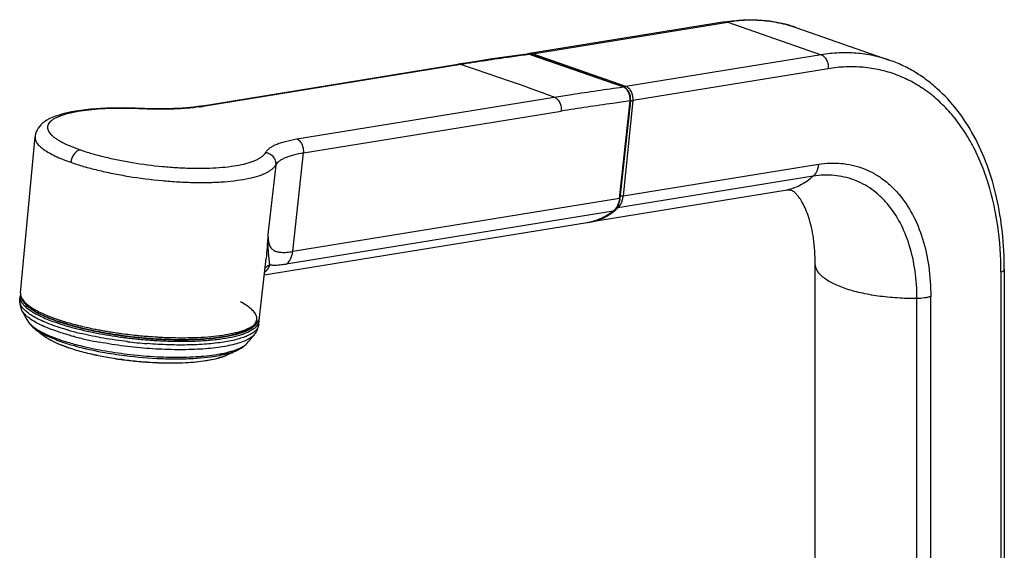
# Model space of a CAD drawing. Header units: millimetres. Extents: x -20 to 512, y -49 to 593.
# Tile 2 of 13: x -20 to 177, y 130 to 236. Entities that reach past the tile are written whole.
import ezdxf

# ---------------------------------------------------------------- set-up
doc = ezdxf.new("R2010")
doc.units = ezdxf.units.MM
doc.header["$LTSCALE"] = 23.1
doc.layers.get('0').update_dxf_attribs({"linetype": 'CONTINUOUS'})

msp = doc.modelspace()

# ---------------------------------------------------------------- linework, layer by layer
at = {"color": 7, "linetype": 'CONTINUOUS'}
for p, q in [((121.27, 235.11), (82.25, 228.77)), ((135.48, 233.98), (154.14, 227.47)), ((81.73, 228.69), (76.74, 227.98)), ((82.36, 228.62), (101, 222.12)), ((16.46, 218.29), (67.92, 226.64)), ((101, 222.12), (101, 222.12)), ((102.42, 219.37), (100.3, 199.9)), ((-19.48, 180.99), (-16.58, 212.16)), ((133.32, 201.47), (94.29, 195.13)), ((29.22, 184.59), (93.76, 195.06)), ((93.78, 195.07), (93.76, 195.06)), ((93.78, 195.06), (93.76, 195.06)), ((28.28, 176.11), (29.59, 187.84)), ((139.33, 109.43), (139.33, 186.84)), ((177.12, 185.73), (177.12, 108.32)), ((-19.62, 179.54), (-19.55, 180.29)), ((28.13, 174.66), (28.2, 175.4)), ((-11.09, 175.08), (-11.05, 175.06)), ((-11.09, 175.08), (-11.05, 175.06)), ((-3.81, 173.27), (-3.72, 173.25)), ((-1.63, 172.87), (-1.47, 172.84)), ((-1.47, 172.86), (-1.39, 172.84)), ((0.51, 172.56), (0.62, 172.54)), ((0.51, 172.54), (0.62, 172.53)), ((0.62, 172.54), (0.76, 172.53)), ((0.62, 172.53), (0.76, 172.51)), ((3.74, 172.16), (3.78, 172.15)), ((3.74, 172.16), (3.78, 172.15)), ((6.95, 171.9), (7.09, 171.89)), ((6.95, 171.88), (7.09, 171.87)), ((7.09, 171.89), (7.12, 171.89)), ((7.09, 171.89), (7.12, 171.89)), ((9.37, 171.77), (9.53, 171.76)), ((13.01, 171.71), (13.04, 171.71)), ((13.01, 171.71), (13.04, 171.71)), ((20.41, 168.1), (20.42, 168.11)), ((20.41, 168.1), (20.42, 168.11))]:
    msp.add_line(p, q, dxfattribs=at)
at = {"color": 9, "linetype": 'CONTINUOUS'}
for p, q in [((82.84, 228.72), (121.86, 235.05)), ((121.86, 235.05), (140.53, 228.54)), ((82.3, 228.63), (81.74, 228.55)), ((100.93, 222.13), (82.3, 228.63)), ((101.51, 222.21), (82.84, 228.72)), ((140.53, 228.54), (101.51, 222.21)), ((68.5, 226.59), (17.03, 218.24)), ((141.93, 225.76), (102.91, 219.43)), ((35.72, 211.73), (87.18, 220.08)), ((100.21, 199.85), (102.33, 219.33)), ((102.91, 219.43), (100.96, 200.35)), ((4.54, 217.75), (4.45, 217.76)), ((37.09, 208.94), (88.56, 217.29)), ((34.91, 189.26), (37.09, 208.94)), ((100.96, 200.35), (139.98, 206.68)), ((31.52, 206.53), (29.97, 192.64)), ((138.91, 204.28), (99.89, 197.95)), ((100.21, 199.85), (34.91, 189.26)), ((98.93, 197.31), (33.62, 186.71)), ((176.44, 185.17), (176.44, 107.76)), ((-19.55, 180.29), (-19.55, 180.28)), ((159.66, 102.46), (159.66, 179.87)), ((162.42, 102.87), (162.42, 180.28)), ((-19.21, 177.49), (-19.21, 177.49)), ((-16.69, 173.89), (-16.69, 173.89)), ((-8.34, 174.62), (-8.31, 174.61)), ((-8.34, 174.62), (-8.31, 174.61)), ((-7.38, 173.97), (-7.33, 173.96)), ((-7.38, 173.97), (-7.33, 173.96)), ((-12.25, 171.58), (-12.27, 171.58)), ((-12.26, 171.58), (-12.27, 171.58)), ((-8.62, 172.24), (-8.7, 172.26)), ((-8.59, 172.23), (-8.62, 172.24)), ((-8.59, 172.23), (-8.62, 172.24)), ((-2.97, 172.74), (-2.95, 172.73)), ((-2.97, 172.73), (-2.95, 172.73)), ((-1.67, 172.82), (-1.64, 172.82)), ((-1.67, 172.82), (-1.64, 172.82)), ((-1.64, 172.82), (-1.48, 172.79)), ((-0.6, 172.35), (-0.53, 172.34)), ((-0.53, 172.34), (-0.47, 172.33)), ((0.5, 172.5), (0.62, 172.48)), ((0.62, 172.48), (0.75, 172.46)), ((1.85, 172.74), (1.98, 172.72)), ((1.91, 171.25), (1.88, 171.26)), ((1.91, 171.25), (1.88, 171.26)), ((5.71, 172.34), (5.85, 172.33)), ((5.85, 172.33), (5.93, 172.33)), ((6.9, 171.53), (6.92, 171.53)), ((6.9, 171.53), (6.92, 171.53)), ((6.91, 171.84), (7.09, 171.83)), ((8.16, 171.46), (8.19, 171.46)), ((8.16, 171.46), (8.19, 171.46)), ((8.19, 171.46), (8.33, 171.45)), ((8.33, 172.17), (8.4, 172.16)), ((9.19, 171.71), (9.36, 171.71)), ((9.46, 172.12), (9.63, 172.11)), ((10.6, 171.36), (10.7, 171.36)), ((19.23, 171.97), (19.3, 171.98)), ((27.31, 172.73), (27.31, 172.73)), ((-10.71, 171.04), (-10.65, 171.02)), ((-7.07, 170.34), (-7.06, 170.34)), ((-7.07, 170.34), (-7.06, 170.34)), ((24.11, 169.72), (24.11, 169.72)), ((12.84, 167.84), (12.88, 167.84)), ((12.84, 167.84), (12.88, 167.84)), ((16.22, 168.31), (16.29, 168.31)), ((18.51, 168.24), (18.56, 168.24)), ((18.56, 168.24), (18.6, 168.25)), ((18.56, 168.24), (18.6, 168.25)), ((8.81, 167.05), (8.86, 167.05))]:
    msp.add_line(p, q, dxfattribs=at)
at = {"color": 7, "linetype": 'CONTINUOUS'}
for points in [[(76.74, 227.98), (74.35, 227.63), (72.06, 227.29), (69.88, 226.95), (67.92, 226.64)], [(3.4, 217.87), (2.22, 217.9), (1.06, 217.92), (-0.09, 217.91), (-1.21, 217.9), (-2.32, 217.86), (-3.41, 217.81), (-4.46, 217.74), (-5.49, 217.65), (-6.49, 217.55), (-7.46, 217.42), (-8.4, 217.28), (-9.3, 217.12), (-10.17, 216.94), (-11.01, 216.73), (-11.79, 216.51), (-12.51, 216.26), (-13.16, 216), (-13.73, 215.74), (-14.23, 215.46), (-14.68, 215.17), (-15.07, 214.86), (-15.41, 214.55), (-15.71, 214.22), (-15.96, 213.87), (-16.17, 213.51), (-16.35, 213.13), (-16.47, 212.73), (-16.56, 212.32), (-16.58, 212.15)], [(16.46, 218.29), (15.88, 218.2), (15.16, 218.11), (14.41, 218.02), (13.62, 217.95), (12.8, 217.88), (11.95, 217.83), (11.07, 217.79), (10.16, 217.76), (9.23, 217.74), (8.28, 217.73), (7.3, 217.74), (6.31, 217.76), (5.3, 217.79), (3.4, 217.87)], [(93.76, 195.06), (94.23, 195.15), (94.93, 195.32), (95.64, 195.54), (96.34, 195.82), (97.03, 196.14), (97.73, 196.51), (98.41, 196.93), (98.99, 197.33)]]:
    msp.add_lwpolyline(points, dxfattribs=at)
at = {"color": 9, "linetype": 'CONTINUOUS'}
for centre, radius, start, end in [((126.91, 209.38), 26.05, 74.6002, 75.6591), ((126.93, 209.46), 25.97, 72.0844, 74.6007), ((126.95, 209.51), 25.91, 70.7826, 72.0834), ((82.43, 227.64), 1.15, 94.1924, 99.213), ((-110.04, -315.67), 570.89, 69.7898, 71.776), ((100.46, 220.77), 1.44, 64.5897, 70.6949), ((101.76, 221.65), 0.643, 143.4219, 144.7316), ((99.4, 219.65), 2.95, 353.7036, 354.679), ((99.32, 219.66), 3.03, 354.6861, 357.4532), ((102.73, 221.32), 1.9, 260.6326, 262.7188), ((102.74, 221.39), 1.97, 262.704, 264.6066), ((11.25, 254.12), 36.34, 277.9946, 278.2832), ((11.61, 251.65), 33.85, 278.2727, 279.2138), ((97.54, 199.21), 2.35, 306.0826, 307.6154), ((97.49, 199.28), 2.44, 307.6277, 311.1798), ((91.55, 206.94), 12.26, 307.711, 312.8235), ((-15.75, 176.84), 2.72, 210.3672, 213.5429), ((0.86, 213.89), 40.3, 250.7833, 251.0153), ((0.86, 213.09), 39.93, 250.7836, 251.0711), ((1.39, 215.43), 41.93, 251.017, 251.7396), ((1.81, 215.86), 42.86, 251.0781, 252.4429), ((26.74, 176.28), 1.55, 347.4678, 353.6352), ((7.09, 233.75), 62.56, 254.2702, 256.6669), ((6.99, 234.35), 61.67, 255.3805, 255.6029), ((8.98, 241.7), 69.68, 256.4606, 258.0604), ((10.55, 248.99), 77.14, 258.0413, 259.2646), ((10.96, 251.73), 79.5, 258.6922, 259.0121), ((11.4, 254.02), 81.82, 259.0131, 259.7949), ((11.73, 255.2), 83.46, 259.2583, 260.7556), ((11.97, 257.15), 85.01, 259.7911, 260.3352), ((12.24, 258.72), 86.6, 260.3334, 260.4591), ((12.52, 260.42), 88.33, 260.4607, 261.4181), ((26.21, 175.76), 2.05, 327.1695, 329.9757), ((-9.14, 179.71), 9.19, 235.7384, 237.3042), ((-8.51, 180.69), 10.35, 237.2895, 238.8474), ((-7.84, 181.79), 11.64, 238.8309, 240.2357), ((-7.24, 182.82), 12.83, 240.2188, 241.094), ((-6.91, 183.42), 13.51, 241.0863, 241.2905), ((-6.74, 183.74), 13.87, 241.2914, 241.7033), ((-6.42, 184.33), 14.55, 241.7045, 242.5282), ((-5.69, 185.73), 16.13, 242.5312, 244.1911), ((-1.1, 202.43), 32.53, 248.9612, 249.949), ((-4.97, 187.21), 17.77, 244.1623, 244.4521), ((-1.13, 201.15), 31.6, 249.2053, 249.3706), ((-0.12, 203.9), 34.53, 249.4137, 250.7902), ((0.03, 205.51), 35.8, 249.9417, 250.9775), ((1.13, 207.47), 38.31, 250.789, 251.9971), ((8.31, 237.55), 67.47, 255.4947, 257.6363), ((10.5, 247.64), 77.8, 257.6508, 259.4982), ((12.29, 258.69), 87.3, 259.9474, 261.5094), ((12.69, 260.99), 89.33, 260.8766, 262.1615), ((12.91, 262.98), 90.91, 261.4138, 261.7835), ((12.97, 263.14), 91.8, 261.5828, 262.4224), ((13.13, 264.49), 92.44, 261.7841, 262.753), ((13.1, 263.95), 92.32, 262.3083, 262.8559), ((13.19, 264.75), 93.43, 262.4205, 262.8647), ((13.32, 265.9), 93.86, 262.7504, 262.9829), ((13.3, 265.64), 94.33, 262.8648, 263.5698), ((13.25, 265.12), 93.5, 262.8562, 264.1868), ((13.26, 265.2), 94.63, 263.112, 264.251), ((13.41, 266.65), 94.61, 263.0663, 264.1532), ((13.35, 266.09), 94.77, 263.5694, 264.1891), ((13.35, 266.1), 94.79, 264.1887, 264.9244), ((13.43, 266.88), 94.85, 264.1524, 264.7438), ((13.26, 265.23), 93.61, 264.1843, 265.2807), ((13.39, 266.44), 94.41, 264.7435, 265.3331), ((13.27, 265.14), 93.82, 264.9237, 266.1084), ((13.2, 264.43), 92.8, 265.2812, 265.6255), ((13.27, 264.89), 92.85, 265.4645, 266.6608), ((13.14, 263.73), 92.1, 265.6252, 266.121), ((13.12, 262.98), 91.66, 266.1255, 266.9008), ((12.99, 261.29), 89.66, 266.2287, 267.574), ((13.13, 262.62), 90.58, 266.6651, 266.9623), ((12.91, 259.06), 87.73, 267.0067, 268.4924), ((13.05, 261.03), 88.99, 267.0086, 267.6879), ((12.96, 258.9), 86.85, 267.8014, 267.9373), ((12.94, 258.35), 86.3, 267.9373, 268.0662), ((12.9, 257.07), 85.02, 268.0656, 268.6113), ((12.85, 255.31), 83.26, 268.6133, 268.7382), ((12.74, 249.06), 77.01, 268.7158, 271.638), ((12.94, 238.99), 66.94, 271.7166, 271.9825), ((2.99, 213.2), 44.33, 252.0804, 253.857), ((0.95, 201.89), 33.62, 250.7846, 251.2464), ((5.54, 221.96), 53.45, 253.8447, 256.3021), ((6.89, 228.37), 59.68, 255.4864, 256.4761), ((7.29, 228.87), 60.58, 256.2399, 256.4029), ((13.24, 264.98), 94.41, 264.2484, 265.503), ((11.42, 249.02), 81.15, 259.6408, 262.9066), ((12.05, 253.41), 85.59, 262.8478, 267.7213), ((14.82, 199.51), 31.2, 278.3908, 280.7326), ((15.1, 186.06), 18.73, 283.3825, 283.5325), ((15.42, 184.74), 17.37, 283.5202, 285.3462), ((15.97, 182.71), 15.27, 285.3826, 286.0372), ((16.23, 181.81), 14.33, 286.0369, 287.0225), ((16.54, 180.77), 13.24, 287.0298, 287.7139), ((16.81, 179.92), 12.35, 287.7124, 288.8911), ((15.64, 195), 26.61, 280.8005, 281.2682), ((17.24, 178.66), 11.02, 288.8965, 290.5708), ((17.76, 177.28), 9.55, 290.5877, 292.5561)]:
    msp.add_arc(centre, radius, start, end, dxfattribs=at)
at = {"color": 7, "linetype": 'CONTINUOUS'}
for centre, radius, start, end in [((82.47, 227.39), 1.41, 99.2544, 111.2626), ((92.66, 205.21), 10.2, 276.3162, 276.9728), ((92.66, 205.19), 10.19, 276.9726, 279.2173), ((-17.77, 180.1), 1.79, 163.5157, 174.2517), ((19.52, 197.5), 43.6, 207.3221, 210.3519), ((1.15, 213.8), 40.64, 251.015, 251.1678), ((1.11, 213.34), 40.17, 251.0151, 251.1814), ((1.81, 215.41), 42.35, 251.1859, 252.2594), ((26.4, 175.58), 1.81, 354.3653, 4.7538), ((5.53, 201.24), 35.25, 230.9116, 235.7315), ((8.84, 240.63), 68.53, 256.366, 257.9915), ((10.36, 247.94), 76.02, 258.0104, 258.9035), ((10.28, 247.27), 75.34, 257.9699, 258.8709), ((11.01, 251.2), 79.35, 258.8977, 259.2305), ((10.93, 250.57), 78.69, 258.8649, 259.201), ((11.21, 252.21), 80.37, 259.23, 259.3448), ((11.69, 254.6), 82.79, 259.2686, 260.8563), ((11.56, 254.08), 82.28, 259.3465, 260.1817), ((-6.84, 183.51), 13.64, 241.0247, 241.2211), ((12.09, 257.13), 85.37, 260.1777, 260.7494), ((12.55, 259.95), 88.23, 260.8601, 261.7082), ((12.51, 259.53), 87.79, 260.8951, 261.6839), ((12.81, 261.59), 89.87, 261.6814, 262.1353), ((12.87, 262.12), 90.43, 261.7053, 262.1461), ((13.11, 263.79), 92.1, 262.2935, 264.1612), ((13.16, 264.28), 92.6, 262.3032, 264.1614), ((13.17, 264.34), 92.65, 264.1556, 265.2921), ((13.22, 264.82), 93.15, 264.1839, 265.2863), ((13.1, 263.51), 91.81, 265.2925, 265.6395), ((13.16, 264.02), 92.35, 265.2867, 265.6313), ((13.05, 262.77), 91.08, 265.6392, 266.1595), ((13.1, 263.24), 91.57, 265.631, 266.1492), ((12.95, 260.9), 89.22, 266.2381, 267.5904), ((12.89, 260.33), 88.63, 266.2674, 267.6096), ((12.76, 257.49), 85.79, 267.618, 267.7342), ((12.81, 258.03), 86.35, 267.5989, 267.7146), ((12.64, 253.22), 81.53, 267.7002, 270.2643), ((12.69, 255.7), 83.99, 267.8446, 268.5104), ((12.61, 252.64), 80.94, 268.5121, 269.2244), ((12.55, 248.47), 76.77, 269.2247, 270.3427), ((-6.58, 200.17), 43.6, 317.9719, 321.0017), ((7.88, 201), 35.25, 292.5923, 297.4122)]:
    msp.add_arc(centre, radius, start, end, dxfattribs=at)
for points, knots in [([(121.27, 235.11), (122.48, 235.3), (124.91, 235.56), (128.53, 235.5), (132.08, 235), (134.36, 234.37), (135.48, 233.98)], [0, 0, 0, 0, 0.256122, 0.507067, 0.754444, 1, 1, 1, 1]), ([(82.36, 228.62), (82.26, 228.66), (82.05, 228.71), (81.83, 228.7), (81.73, 228.69)], [0, 0, 0, 0, 0.504025, 1, 1, 1, 1]), ([(82.3, 228.63), (82.3, 228.63), (82.33, 228.63), (82.35, 228.63), (82.36, 228.62)], [0, 0, 0, 0, 0.257519, 1, 1, 1, 1]), ([(177.12, 185.73), (177.12, 188.19), (176.87, 193), (175.74, 199.98), (173.84, 206.47), (171.21, 212.35), (167.88, 217.52), (164.52, 221.17), (161.55, 223.59), (159.2, 225.16), (156.74, 226.47), (155.02, 227.17), (154.14, 227.47)], [0, 0, 0, 0, 0.145133, 0.284405, 0.417273, 0.543638, 0.663905, 0.779006, 0.835109, 0.890486, 0.945368, 1, 1, 1, 1]), ([(100.93, 222.13), (100.94, 222.13), (100.96, 222.13), (100.99, 222.13), (101, 222.12)], [0, 0, 0, 0, 0.257947, 1, 1, 1, 1]), ([(102.42, 219.37), (102.45, 219.66), (102.43, 220.25), (102.2, 220.94), (101.91, 221.43), (101.65, 221.73), (101.34, 221.97), (101.12, 222.08), (101, 222.12)], [0, 0, 0, 0, 0.263639, 0.52622, 0.652559, 0.77367, 0.889271, 1, 1, 1, 1]), ([(139.33, 186.84), (139.33, 188.53), (139.18, 190.98), (138.62, 194.03), (138.1, 195.95), (137.5, 197.57), (136.88, 198.87), (136.28, 199.85), (135.75, 200.54), (135.32, 200.98), (134.96, 201.27), (134.69, 201.43), (134.45, 201.5), (134.2, 201.53), (133.81, 201.53), (133.5, 201.5), (133.32, 201.47)], [0, 0, 0, 0, 0.295733, 0.426091, 0.542365, 0.643004, 0.726872, 0.79353, 0.843498, 0.878408, 0.900969, 0.923799, 0.932617, 0.945599, 0.9668, 1, 1, 1, 1]), ([(100.3, 199.9), (100.27, 199.63), (100.17, 199.12), (99.9, 198.4), (99.51, 197.79), (99.17, 197.46), (98.99, 197.33)], [0, 0, 0, 0, 0.27079, 0.528276, 0.770946, 1, 1, 1, 1]), ([(-19.62, 179.54), (-19.64, 179.36), (-19.65, 179), (-19.55, 178.3), (-19.37, 177.79), (-19.21, 177.49)], [0, 0, 0, 0, 0.256635, 0.508478, 1, 1, 1, 1]), ([(-19.48, 180.99), (-19.49, 180.86), (-19.49, 180.58), (-19.41, 180.18), (-19.25, 179.79), (-18.94, 179.26), (-18.39, 178.63), (-17.53, 177.93), (-16.45, 177.25), (-15.17, 176.59), (-13.69, 175.95), (-12.63, 175.56), (-12.07, 175.37)], [0, 0, 0, 0, 0.041188, 0.082563, 0.125251, 0.169866, 0.267139, 0.37904, 0.507904, 0.654568, 0.818873, 1, 1, 1, 1]), ([(13.04, 171.71), (14.52, 171.72), (16.68, 171.79), (19.44, 172.06), (21.27, 172.32), (22.9, 172.65), (24.32, 173.04), (25.51, 173.49), (26.34, 173.92), (26.87, 174.3), (27.26, 174.66), (27.56, 175.06), (27.71, 175.5), (27.75, 175.83), (27.72, 176.16), (27.62, 176.49), (27.45, 176.83), (27.12, 177.31), (26.53, 177.9), (25.59, 178.58), (24.87, 179), (24.47, 179.21)], [0, 0, 0, 0, 0.212358, 0.308593, 0.396898, 0.476479, 0.546733, 0.60731, 0.658239, 0.680282, 0.700236, 0.734897, 0.750577, 0.765875, 0.781434, 0.797864, 0.815674, 0.835256, 0.880692, 0.935487, 1, 1, 1, 1]), ([(-18.1, 175.47), (-18.01, 175.31), (-17.62, 174.72), (-17.1, 174.22), (-16.69, 173.89)], [0, 0, 0, 0, 0.248853, 1, 1, 1, 1]), ([(-11.97, 175.34), (-10.95, 174.99), (-8.78, 174.34), (-6.59, 173.82), (-5.43, 173.57)], [0, 0, 0, 0, 0.475804, 1, 1, 1, 1]), ([(13.02, 171.69), (14.05, 171.69), (16.04, 171.75), (18.89, 171.96), (21.43, 172.3), (23.33, 172.71), (24.65, 173.1), (25.5, 173.42), (26.25, 173.76), (26.9, 174.14), (27.44, 174.56), (27.86, 175.02), (28.16, 175.54), (28.26, 175.92), (28.28, 176.11)], [0, 0, 0, 0, 0.185916, 0.357445, 0.511605, 0.646118, 0.705603, 0.759853, 0.809017, 0.853438, 0.893722, 0.93086, 0.965829, 1, 1, 1, 1]), ([(-11.05, 175.06), (-10.76, 174.97), (-9.53, 174.59), (-8.28, 174.26), (-7.32, 174.02)], [0, 0, 0, 0, 0.238438, 1, 1, 1, 1]), ([(27.31, 172.73), (27.53, 173), (27.81, 173.45), (28.04, 174.12), (28.11, 174.48), (28.13, 174.66)], [0, 0, 0, 0, 0.49149, 0.74343, 1, 1, 1, 1]), ([(-14.31, 172.12), (-14.25, 172.07), (-13.96, 171.89), (-13.67, 171.71), (-13.44, 171.59)], [0, 0, 0, 0, 0.237814, 1, 1, 1, 1]), ([(-13.4, 171.56), (-12.88, 171.28), (-11.71, 170.73), (-10.51, 170.28), (-9.86, 170.05)], [0, 0, 0, 0, 0.46306, 1, 1, 1, 1]), ([(-9.86, 170.05), (-8.88, 169.72), (-6.8, 169.11), (-4.68, 168.64), (-3.56, 168.41)], [0, 0, 0, 0, 0.473607, 1, 1, 1, 1]), ([(24.11, 169.72), (24.27, 169.8), (24.89, 170.14), (25.46, 170.59), (25.81, 170.98)], [0, 0, 0, 0, 0.25565, 1, 1, 1, 1]), ([(-4.21, 168.55), (-4.39, 168.56), (-4.65, 168.59), (-4.97, 168.67), (-5.12, 168.72), (-5.18, 168.76)], [0, 0, 0, 0, 0.542778, 0.787231, 1, 1, 1, 1]), ([(-3.56, 168.41), (-2.56, 168.22), (-0.53, 167.86), (2.57, 167.45), (5.69, 167.17), (7.77, 167.06), (8.81, 167.04)], [0, 0, 0, 0, 0.245002, 0.497342, 0.751022, 1, 1, 1, 1]), ([(0.77, 167.7), (0.66, 167.68), (0.4, 167.68), (0.03, 167.71), (-0.33, 167.78), (-0.55, 167.85), (-0.64, 167.9)], [0, 0, 0, 0, 0.248176, 0.521903, 0.782079, 1, 1, 1, 1]), ([(5.79, 167.19), (5.68, 167.16), (5.44, 167.13), (5.06, 167.14), (4.67, 167.19), (4.43, 167.26), (4.32, 167.3)], [0, 0, 0, 0, 0.222801, 0.487349, 0.759844, 1, 1, 1, 1]), ([(8.81, 167.04), (10.36, 166.99), (12.63, 167), (15.52, 167.21), (16.87, 167.37), (17.5, 167.47)], [0, 0, 0, 0, 0.534896, 0.777908, 1, 1, 1, 1]), ([(17.5, 167.47), (18.03, 167.55), (19, 167.72), (19.97, 167.97), (20.41, 168.1)], [0, 0, 0, 0, 0.530784, 1, 1, 1, 1]), ([(20.42, 168.11), (20.51, 168.13), (20.85, 168.24), (21.18, 168.36), (21.42, 168.46)], [0, 0, 0, 0, 0.26272, 1, 1, 1, 1]), ([(10.54, 167.01), (10.46, 166.99), (10.28, 166.96), (10, 166.95), (9.69, 166.97), (9.48, 167), (9.37, 167.02)], [0, 0, 0, 0, 0.21173, 0.459813, 0.731109, 1, 1, 1, 1])]:
    msp.add_open_spline(points, degree=3, knots=knots, dxfattribs=at)
at = {"color": 9, "linetype": 'CONTINUOUS'}
for points, knots in [([(121.27, 235.11), (121.37, 235.12), (121.57, 235.13), (121.77, 235.08), (121.86, 235.05)], [0, 0, 0, 0, 0.49216, 1, 1, 1, 1]), ([(133.36, 234.62), (132.45, 234.85), (130.58, 235.22), (127.72, 235.48), (124.8, 235.43), (122.84, 235.21), (121.86, 235.05)], [0, 0, 0, 0, 0.244388, 0.491578, 0.743027, 1, 1, 1, 1]), ([(81.74, 228.55), (80.64, 228.39), (77.88, 228), (73.46, 227.37), (70.15, 226.86), (68.5, 226.59)], [0, 0, 0, 0, 0.249686, 0.624573, 1, 1, 1, 1]), ([(82.29, 228.63), (82.2, 228.66), (82.01, 228.7), (81.82, 228.7), (81.73, 228.69)], [0, 0, 0, 0, 0.505502, 1, 1, 1, 1]), ([(82.84, 228.72), (82.8, 228.73), (82.64, 228.78), (82.47, 228.8), (82.35, 228.79)], [0, 0, 0, 0, 0.256683, 1, 1, 1, 1]), ([(82.58, 228.54), (82.6, 228.57), (82.67, 228.65), (82.77, 228.71), (82.84, 228.72)], [0, 0, 0, 0, 0.280014, 1, 1, 1, 1]), ([(154.14, 227.47), (153.08, 227.84), (150.9, 228.45), (147.51, 228.93), (144.03, 228.98), (141.7, 228.73), (140.53, 228.54)], [0, 0, 0, 0, 0.244475, 0.491235, 0.742437, 1, 1, 1, 1]), ([(140.53, 228.54), (140.76, 228.46), (141.08, 228.25), (141.41, 227.86), (141.55, 227.62), (141.61, 227.49)], [0, 0, 0, 0, 0.466187, 0.725571, 1, 1, 1, 1]), ([(67.92, 226.64), (68.02, 226.66), (68.21, 226.66), (68.4, 226.62), (68.5, 226.59)], [0, 0, 0, 0, 0.492681, 1, 1, 1, 1]), ([(141.61, 227.49), (141.68, 227.36), (141.9, 226.82), (141.98, 226.21), (141.93, 225.76)], [0, 0, 0, 0, 0.247788, 1, 1, 1, 1]), ([(176.44, 185.17), (176.44, 188.25), (176.05, 194.25), (174.48, 201.47), (172.58, 206.75), (170.89, 210.36), (168.92, 213.66), (166.69, 216.62), (164.21, 219.22), (161.51, 221.43), (158.6, 223.24), (155.51, 224.63), (152.26, 225.59), (148.89, 226.11), (145.42, 226.19), (143.1, 225.95), (141.93, 225.76)], [0, 0, 0, 0, 0.151338, 0.293631, 0.361141, 0.426164, 0.488784, 0.549176, 0.60761, 0.66445, 0.720143, 0.775203, 0.830179, 0.885629, 0.94208, 1, 1, 1, 1]), ([(87.18, 220.08), (88.33, 220.27), (91.2, 220.72), (95.78, 221.39), (99.22, 221.88), (100.94, 222.13)], [0, 0, 0, 0, 0.250797, 0.625692, 1, 1, 1, 1]), ([(102.35, 219.52), (102.36, 219.79), (102.32, 220.2), (102.18, 220.71), (101.99, 221.18), (101.65, 221.68), (101.28, 221.98), (101.08, 222.07)], [0, 0, 0, 0, 0.26796, 0.402034, 0.533301, 0.780001, 1, 1, 1, 1]), ([(101.51, 222.21), (101.48, 222.21), (101.38, 222.18), (101.3, 222.1), (101.25, 222.03)], [0, 0, 0, 0, 0.223273, 1, 1, 1, 1]), ([(102.91, 219.43), (102.94, 219.73), (102.91, 220.33), (102.68, 221.03), (102.39, 221.52), (102.05, 221.92), (101.73, 222.13), (101.51, 222.21)], [0, 0, 0, 0, 0.268728, 0.535977, 0.663259, 0.783622, 1, 1, 1, 1]), ([(87.18, 220.08), (87.41, 220), (87.73, 219.77), (88.05, 219.38), (88.34, 218.89), (88.57, 218.18), (88.59, 217.58), (88.56, 217.29)], [0, 0, 0, 0, 0.216971, 0.337565, 0.464959, 0.732006, 1, 1, 1, 1]), ([(102.33, 219.33), (101.18, 219.17), (98.32, 218.76), (93.72, 218.1), (90.28, 217.57), (88.56, 217.29)], [0, 0, 0, 0, 0.249606, 0.624305, 1, 1, 1, 1]), ([(102.33, 219.33), (102.34, 219.33), (102.37, 219.34), (102.4, 219.35), (102.42, 219.36), (102.42, 219.37)], [0, 0, 0, 0, 0.361715, 0.64758, 1, 1, 1, 1]), ([(102.56, 219.43), (102.62, 219.42), (102.74, 219.41), (102.85, 219.42), (102.91, 219.43)], [0, 0, 0, 0, 0.541277, 1, 1, 1, 1]), ([(4.45, 217.76), (3.46, 217.8), (1.54, 217.86), (-1.28, 217.83), (-3.92, 217.7), (-6.34, 217.47), (-8.49, 217.15), (-10.09, 216.79), (-11.2, 216.45), (-11.9, 216.19), (-12.51, 215.91), (-13.03, 215.61), (-13.45, 215.3), (-13.77, 214.96), (-13.99, 214.61), (-14.1, 214.24), (-14.1, 213.86), (-13.98, 213.47), (-13.77, 213.08), (-13.45, 212.69), (-13.04, 212.29), (-12.52, 211.89), (-11.91, 211.49), (-10.93, 210.94), (-9.48, 210.27), (-8.24, 209.8), (-7.57, 209.56)], [0, 0, 0, 0, 0.105416, 0.206511, 0.301506, 0.388749, 0.466795, 0.534471, 0.564164, 0.591012, 0.615014, 0.636232, 0.654824, 0.671087, 0.685513, 0.698842, 0.712022, 0.726031, 0.741678, 0.759524, 0.779915, 0.803041, 0.828989, 0.857774, 0.923651, 1, 1, 1, 1]), ([(4.54, 217.75), (4.53, 217.76), (4.51, 217.79), (4.48, 217.82), (4.45, 217.82)], [0, 0, 0, 0, 0.321397, 1, 1, 1, 1]), ([(16.3, 218.13), (15.44, 218.01), (13.62, 217.82), (10.77, 217.67), (7.71, 217.64), (5.61, 217.7), (4.54, 217.75)], [0, 0, 0, 0, 0.221113, 0.464793, 0.726204, 1, 1, 1, 1]), ([(17.03, 218.24), (16.94, 218.27), (16.75, 218.31), (16.55, 218.31), (16.46, 218.29)], [0, 0, 0, 0, 0.507319, 1, 1, 1, 1]), ([(-16.58, 212.15), (-16.59, 212.05), (-16.58, 211.85), (-16.51, 211.53), (-16.38, 211.22), (-16.11, 210.77), (-15.6, 210.21), (-14.78, 209.57), (-13.74, 208.92), (-12.48, 208.28), (-11.02, 207.65), (-9.97, 207.26), (-9.41, 207.07)], [0, 0, 0, 0, 0.032755, 0.066878, 0.103523, 0.143603, 0.236419, 0.348663, 0.481474, 0.634852, 0.80809, 1, 1, 1, 1]), ([(29.51, 209.05), (29.69, 209.38), (30.15, 209.83), (30.9, 210.3), (31.63, 210.66), (32.48, 210.98), (33.85, 211.38), (34.95, 211.6), (35.72, 211.73)], [0, 0, 0, 0, 0.165256, 0.267107, 0.383581, 0.515237, 0.662123, 1, 1, 1, 1]), ([(37.09, 208.94), (37.13, 209.23), (37.1, 209.83), (36.88, 210.54), (36.59, 211.03), (36.26, 211.42), (35.94, 211.64), (35.72, 211.73)], [0, 0, 0, 0, 0.267994, 0.535041, 0.662435, 0.783029, 1, 1, 1, 1]), ([(-7.57, 209.56), (-7.8, 209.52), (-8.14, 209.37), (-8.52, 209.04), (-8.79, 208.72), (-9.03, 208.35), (-9.27, 207.81), (-9.38, 207.36), (-9.41, 207.07)], [0, 0, 0, 0, 0.210398, 0.329677, 0.457039, 0.590536, 0.727587, 1, 1, 1, 1]), ([(-7.57, 209.56), (-6.81, 209.3), (-5.21, 208.79), (-2.69, 208.13), (0.04, 207.52), (3.91, 206.81), (7.88, 206.3), (11.87, 205.99), (14.78, 205.87), (17.55, 205.87), (20.15, 205.99), (22.51, 206.23), (24.59, 206.58), (26.13, 206.97), (27.18, 207.35), (27.84, 207.64), (28.41, 207.96), (29, 208.38), (29.35, 208.77), (29.51, 209.05)], [0, 0, 0, 0, 0.062929, 0.131724, 0.205215, 0.282117, 0.440631, 0.519438, 0.596062, 0.669154, 0.737451, 0.799817, 0.855285, 0.90312, 0.924043, 0.942946, 0.959864, 0.974891, 1, 1, 1, 1]), ([(29.51, 209.05), (29.8, 209), (30.38, 208.8), (31.07, 208.21), (31.49, 207.42), (31.55, 206.82), (31.52, 206.53)], [0, 0, 0, 0, 0.252502, 0.504906, 0.754457, 1, 1, 1, 1]), ([(37.09, 208.94), (36.4, 208.82), (35.42, 208.63), (34.19, 208.26), (33.42, 207.98), (32.77, 207.66), (32.09, 207.23), (31.68, 206.83), (31.52, 206.53)], [0, 0, 0, 0, 0.337393, 0.484169, 0.615806, 0.732338, 0.834297, 1, 1, 1, 1]), ([(-9.41, 207.07), (-8.57, 206.78), (-6.81, 206.22), (-4.02, 205.48), (-1.01, 204.82), (3.27, 204.04), (7.65, 203.48), (12.05, 203.15), (15.26, 203.02), (18.32, 203.03), (21.18, 203.17), (23.79, 203.43), (26.08, 203.82), (27.78, 204.25), (28.94, 204.66), (29.67, 204.99), (30.29, 205.33), (30.95, 205.8), (31.35, 206.22), (31.52, 206.53)], [0, 0, 0, 0, 0.062944, 0.131769, 0.205297, 0.282232, 0.440774, 0.51957, 0.596169, 0.669226, 0.737488, 0.799827, 0.85528, 0.903116, 0.924045, 0.942954, 0.959878, 0.974909, 1, 1, 1, 1]), ([(139.98, 206.68), (139.95, 206.44), (139.87, 205.97), (139.59, 205.13), (139.22, 204.57), (138.91, 204.28)], [0, 0, 0, 0, 0.272511, 0.531627, 1, 1, 1, 1]), ([(139.98, 206.68), (140.74, 206.8), (142.25, 206.96), (144.51, 206.91), (146.7, 206.57), (148.81, 205.95), (150.82, 205.04), (152.71, 203.86), (154.47, 202.42), (156.65, 200.13), (158.97, 196.64), (160.96, 191.73), (162.17, 186.19), (162.42, 182.29), (162.42, 180.28)], [0, 0, 0, 0, 0.057938, 0.114407, 0.169874, 0.224868, 0.279945, 0.335656, 0.392514, 0.450967, 0.57384, 0.706274, 0.848613, 1, 1, 1, 1]), ([(138.91, 204.28), (138.51, 203.91), (137.67, 203.23), (136.29, 202.4), (134.84, 201.8), (133.82, 201.55), (133.32, 201.47)], [0, 0, 0, 0, 0.259328, 0.510882, 0.756885, 1, 1, 1, 1]), ([(159.66, 179.87), (159.66, 181.73), (159.43, 185.33), (158.31, 190.46), (156.47, 195), (154.33, 198.23), (152.31, 200.35), (150.68, 201.68), (148.93, 202.77), (147.07, 203.6), (145.12, 204.18), (143.1, 204.49), (141.01, 204.54), (139.61, 204.4), (138.91, 204.28)], [0, 0, 0, 0, 0.151389, 0.293728, 0.426162, 0.549036, 0.607489, 0.664347, 0.720058, 0.775135, 0.83013, 0.885597, 0.942067, 1, 1, 1, 1]), ([(100.21, 199.85), (100.18, 199.61), (100.1, 199.13), (99.86, 198.47), (99.53, 197.89), (99.25, 197.57), (99.09, 197.44)], [0, 0, 0, 0, 0.272561, 0.531234, 0.773736, 1, 1, 1, 1]), ([(99.89, 197.95), (100.19, 198.23), (100.56, 198.79), (100.85, 199.64), (100.93, 200.11), (100.96, 200.35)], [0, 0, 0, 0, 0.468373, 0.727489, 1, 1, 1, 1]), ([(100.3, 199.9), (100.3, 199.89), (100.27, 199.87), (100.24, 199.86), (100.22, 199.86), (100.21, 199.85)], [0, 0, 0, 0, 0.35242, 0.638285, 1, 1, 1, 1]), ([(100.61, 200.34), (100.58, 200.35), (100.5, 200.36), (100.41, 200.37), (100.35, 200.39)], [0, 0, 0, 0, 0.259212, 1, 1, 1, 1]), ([(100.96, 200.35), (100.9, 200.34), (100.79, 200.33), (100.67, 200.34), (100.61, 200.34)], [0, 0, 0, 0, 0.458723, 1, 1, 1, 1]), ([(93.76, 195.06), (94.22, 195.14), (95.13, 195.35), (96.91, 196.01), (98.15, 196.74), (98.93, 197.31)], [0, 0, 0, 0, 0.245515, 0.493334, 1, 1, 1, 1]), ([(94.29, 195.13), (94.72, 195.2), (95.56, 195.4), (97.21, 196.01), (98.35, 196.7), (99.05, 197.24)], [0, 0, 0, 0, 0.245285, 0.492622, 1, 1, 1, 1]), ([(98.99, 197.33), (98.97, 197.32), (98.95, 197.31), (98.93, 197.31), (98.93, 197.31)], [0, 0, 0, 0, 0.743085, 1, 1, 1, 1]), ([(99.89, 197.95), (99.87, 197.95), (99.78, 197.94), (99.69, 197.97), (99.63, 198)], [0, 0, 0, 0, 0.225354, 1, 1, 1, 1]), ([(29.97, 192.64), (29.91, 191.8), (29.8, 190.2), (29.67, 188.59), (29.59, 187.84)], [0, 0, 0, 0, 0.526293, 1, 1, 1, 1]), ([(29.97, 192.64), (29.95, 191.98), (29.93, 191.03), (29.96, 189.81), (30.01, 189), (30.08, 188.27), (30.15, 187.62), (30.23, 187.06), (30.27, 186.72), (30.28, 186.57)], [0, 0, 0, 0, 0.324665, 0.469204, 0.602004, 0.722661, 0.830428, 0.923731, 1, 1, 1, 1]), ([(29.97, 192.64), (29.97, 192.28), (29.99, 191.77), (30.08, 191.12), (30.22, 190.59), (30.44, 190.11), (30.77, 189.75), (31.16, 189.44), (31.64, 189.25), (32.18, 189.14), (32.83, 189.07), (33.75, 189.09), (34.51, 189.19), (34.91, 189.26)], [0, 0, 0, 0, 0.145471, 0.208897, 0.266745, 0.369345, 0.41738, 0.465564, 0.568994, 0.627117, 0.690457, 0.833918, 1, 1, 1, 1]), ([(33.62, 186.71), (33.8, 186.84), (34.13, 187.16), (34.51, 187.76), (34.78, 188.47), (34.88, 188.99), (34.91, 189.26)], [0, 0, 0, 0, 0.224004, 0.465431, 0.724906, 1, 1, 1, 1]), ([(30.28, 186.57), (30.18, 186.28), (29.91, 185.74), (29.51, 185.28), (29.28, 185.09)], [0, 0, 0, 0, 0.504467, 1, 1, 1, 1]), ([(29.37, 185.9), (29.48, 186.05), (29.76, 186.32), (30.1, 186.5), (30.28, 186.57)], [0, 0, 0, 0, 0.495232, 1, 1, 1, 1]), ([(33.62, 186.71), (33.3, 186.66), (32.68, 186.57), (31.79, 186.49), (31, 186.48), (30.51, 186.53), (30.28, 186.57)], [0, 0, 0, 0, 0.294783, 0.560021, 0.794945, 1, 1, 1, 1]), ([(159.66, 179.87), (158.35, 179.86), (155.75, 179.94), (151.98, 180.31), (149.01, 180.84), (146.82, 181.39), (145.34, 181.85), (143.99, 182.35), (142.8, 182.9), (141.77, 183.48), (140.9, 184.1), (140.21, 184.75), (139.71, 185.43), (139.4, 186.13), (139.33, 186.61), (139.33, 186.84)], [0, 0, 0, 0, 0.173569, 0.341671, 0.498646, 0.571381, 0.639533, 0.702651, 0.76039, 0.812545, 0.859094, 0.900272, 0.936674, 0.969377, 1, 1, 1, 1]), ([(176.44, 185.17), (176.54, 185.2), (176.72, 185.27), (176.93, 185.41), (177.08, 185.56), (177.12, 185.68), (177.12, 185.73)], [0, 0, 0, 0, 0.33545, 0.60935, 0.824559, 1, 1, 1, 1]), ([(-12.55, 174.37), (-13.11, 174.56), (-14.15, 174.95), (-15.6, 175.59), (-16.84, 176.23), (-17.87, 176.89), (-18.68, 177.55), (-19.25, 178.21), (-19.55, 178.78), (-19.63, 179.22), (-19.63, 179.44), (-19.62, 179.54)], [0, 0, 0, 0, 0.190484, 0.362563, 0.515107, 0.647486, 0.759792, 0.853274, 0.931141, 0.966195, 1, 1, 1, 1]), ([(-19.55, 180.28), (-19.56, 180.17), (-19.56, 179.94), (-19.5, 179.71), (-19.47, 179.59)], [0, 0, 0, 0, 0.48913, 1, 1, 1, 1]), ([(-19.48, 180.99), (-19.49, 180.89), (-19.49, 180.67), (-19.4, 180.23), (-19.1, 179.66), (-18.52, 179), (-17.72, 178.34), (-16.69, 177.69), (-15.44, 177.05), (-14, 176.41), (-12.96, 176.03), (-12.41, 175.83)], [0, 0, 0, 0, 0.033789, 0.068873, 0.146876, 0.240507, 0.352914, 0.485319, 0.637804, 0.809739, 1, 1, 1, 1]), ([(-19.47, 179.59), (-19.4, 179.4), (-19.19, 178.99), (-18.72, 178.42), (-18.08, 177.85), (-17.27, 177.29), (-16.29, 176.72), (-15.15, 176.17), (-13.87, 175.62), (-12.96, 175.28), (-12.48, 175.12)], [0, 0, 0, 0, 0.073073, 0.158605, 0.258997, 0.375368, 0.508038, 0.656788, 0.821065, 1, 1, 1, 1]), ([(-19, 179.39), (-18.89, 179.21), (-18.63, 178.84), (-18.11, 178.34), (-17.45, 177.83), (-16.66, 177.32), (-15.74, 176.82), (-14.28, 176.13), (-13.1, 175.67), (-12.28, 175.39)], [0, 0, 0, 0, 0.078303, 0.168923, 0.273037, 0.391141, 0.523281, 0.669176, 1, 1, 1, 1]), ([(162.42, 180.28), (162.23, 180.21), (161.81, 180.09), (160.89, 179.92), (160.16, 179.87), (159.66, 179.87)], [0, 0, 0, 0, 0.21996, 0.465015, 1, 1, 1, 1]), ([(-15.52, 174.64), (-15.97, 174.85), (-16.79, 175.29), (-17.87, 176), (-18.68, 176.71), (-19.08, 177.23), (-19.21, 177.49)], [0, 0, 0, 0, 0.318226, 0.589956, 0.815819, 1, 1, 1, 1]), ([(-18.02, 175.34), (-17.86, 175.1), (-17.42, 174.61), (-16.91, 174.2), (-16.62, 174)], [0, 0, 0, 0, 0.450885, 1, 1, 1, 1]), ([(-11.75, 175.61), (-11.5, 175.53), (-10.45, 175.19), (-9.39, 174.89), (-8.57, 174.68)], [0, 0, 0, 0, 0.239352, 1, 1, 1, 1]), ([(15.25, 172.09), (16.15, 172.12), (17.86, 172.21), (20.3, 172.46), (22.46, 172.82), (24.33, 173.26), (25.67, 173.72), (26.55, 174.15), (27.09, 174.47), (27.53, 174.81), (27.88, 175.17), (28.12, 175.54), (28.22, 175.81), (28.25, 175.94)], [0, 0, 0, 0, 0.190109, 0.364573, 0.52093, 0.657226, 0.772214, 0.821651, 0.865841, 0.905082, 0.939898, 0.971129, 1, 1, 1, 1]), ([(27.98, 174.74), (28.04, 174.84), (28.14, 175.06), (28.19, 175.29), (28.2, 175.4)], [0, 0, 0, 0, 0.511017, 1, 1, 1, 1]), ([(-12.35, 171.61), (-12.8, 171.79), (-13.66, 172.13), (-14.84, 172.69), (-15.84, 173.26), (-16.43, 173.68), (-16.69, 173.89)], [0, 0, 0, 0, 0.295892, 0.561925, 0.796802, 1, 1, 1, 1]), ([(-16.62, 174), (-16.25, 173.75), (-15.43, 173.25), (-14.57, 172.83), (-14.1, 172.62)], [0, 0, 0, 0, 0.461958, 1, 1, 1, 1]), ([(-12.45, 173.39), (-12.99, 173.58), (-14.03, 173.97), (-15.04, 174.41), (-15.52, 174.64)], [0, 0, 0, 0, 0.525597, 1, 1, 1, 1]), ([(-9.87, 173.53), (-10.1, 173.6), (-11, 173.86), (-11.9, 174.14), (-12.55, 174.37)], [0, 0, 0, 0, 0.259967, 1, 1, 1, 1]), ([(-12.48, 175.12), (-11.78, 174.87), (-10.32, 174.41), (-7.16, 173.56), (-4.68, 173.04), (-2.97, 172.73)], [0, 0, 0, 0, 0.225354, 0.469157, 1, 1, 1, 1]), ([(-8.7, 172.26), (-9.03, 172.34), (-10.29, 172.69), (-11.54, 173.07), (-12.45, 173.39)], [0, 0, 0, 0, 0.262954, 1, 1, 1, 1]), ([(-11.12, 175), (-10.82, 174.91), (-9.59, 174.53), (-8.34, 174.2), (-7.38, 173.97)], [0, 0, 0, 0, 0.238682, 1, 1, 1, 1]), ([(-8.31, 174.61), (-8.02, 174.54), (-6.8, 174.23), (-5.57, 173.96), (-4.63, 173.78)], [0, 0, 0, 0, 0.242577, 1, 1, 1, 1]), ([(28.13, 174.66), (28.12, 174.56), (28.08, 174.38), (27.93, 174), (27.6, 173.54), (27.02, 173.05), (26.26, 172.6), (25.31, 172.19), (24.18, 171.82), (22.89, 171.49), (21.44, 171.21), (19.84, 170.98), (17.46, 170.73), (14.23, 170.57), (10.12, 170.59), (7.29, 170.75), (5.84, 170.86)], [0, 0, 0, 0, 0.011957, 0.024278, 0.051213, 0.082868, 0.120353, 0.164181, 0.214498, 0.271218, 0.334095, 0.402767, 0.476782, 0.638658, 0.814897, 1, 1, 1, 1]), ([(10.7, 171.36), (11.78, 171.33), (13.86, 171.32), (16.87, 171.43), (19.62, 171.67), (22.06, 172.03), (23.87, 172.45), (25.12, 172.84), (25.91, 173.15), (26.59, 173.49), (27.29, 173.94), (27.73, 174.35), (27.93, 174.65)], [0, 0, 0, 0, 0.179601, 0.348357, 0.503178, 0.641372, 0.760789, 0.813008, 0.860105, 0.902106, 0.939173, 1, 1, 1, 1]), ([(19.3, 171.98), (20.26, 172.09), (21.66, 172.29), (23.41, 172.68), (24.53, 173), (25.5, 173.35), (26.32, 173.74), (26.99, 174.16), (27.35, 174.48), (27.5, 174.65)], [0, 0, 0, 0, 0.333728, 0.480642, 0.613305, 0.731328, 0.83467, 0.923806, 1, 1, 1, 1]), ([(-14.1, 172.62), (-13.99, 172.57), (-13.56, 172.38), (-13.11, 172.2), (-12.78, 172.07)], [0, 0, 0, 0, 0.240954, 1, 1, 1, 1]), ([(-11.64, 171.66), (-11.36, 171.56), (-10.18, 171.17), (-8.99, 170.83), (-8.07, 170.59)], [0, 0, 0, 0, 0.236697, 1, 1, 1, 1]), ([(1.88, 171.26), (0.29, 171.45), (-2.8, 171.9), (-5.86, 172.52), (-7.34, 172.87)], [0, 0, 0, 0, 0.513517, 1, 1, 1, 1]), ([(27.31, 172.73), (27.13, 172.51), (26.66, 172.1), (25.78, 171.58), (24.65, 171.12), (23.29, 170.71), (21.71, 170.36), (19.93, 170.08), (17.97, 169.86), (15.06, 169.66), (11.15, 169.61), (6.26, 169.83), (1.27, 170.33), (-2.05, 170.84), (-3.68, 171.15)], [0, 0, 0, 0, 0.026351, 0.058427, 0.096822, 0.14165, 0.192743, 0.249745, 0.312166, 0.379415, 0.525613, 0.682276, 0.842706, 1, 1, 1, 1]), ([(9.36, 171.71), (11.09, 171.64), (13.64, 171.61), (16.94, 171.76), (18.49, 171.89), (19.23, 171.97)], [0, 0, 0, 0, 0.527586, 0.772214, 1, 1, 1, 1]), ([(-12.63, 171.17), (-12.24, 170.99), (-11.41, 170.62), (-10.56, 170.31), (-10.11, 170.15)], [0, 0, 0, 0, 0.475005, 1, 1, 1, 1]), ([(-9.85, 170.06), (-8.88, 169.73), (-6.79, 169.12), (-4.68, 168.65), (-3.56, 168.42)], [0, 0, 0, 0, 0.473458, 1, 1, 1, 1]), ([(-7.06, 170.34), (-5.54, 169.98), (-2.37, 169.34), (0.82, 168.89), (2.47, 168.7)], [0, 0, 0, 0, 0.485738, 1, 1, 1, 1]), ([(-6.95, 169.98), (-6.65, 169.91), (-5.4, 169.62), (-4.13, 169.36), (-3.18, 169.19)], [0, 0, 0, 0, 0.242804, 1, 1, 1, 1]), ([(18.6, 168.25), (19.17, 168.33), (20.24, 168.5), (21.73, 168.83), (23.01, 169.22), (23.77, 169.54), (24.11, 169.72)], [0, 0, 0, 0, 0.299515, 0.567125, 0.800904, 1, 1, 1, 1]), ([(20.84, 168.9), (21.44, 169.02), (22.53, 169.28), (23.59, 169.64), (24.06, 169.84)], [0, 0, 0, 0, 0.542293, 1, 1, 1, 1]), ([(24.06, 169.84), (24.41, 169.99), (25.04, 170.31), (25.6, 170.75), (25.81, 170.98)], [0, 0, 0, 0, 0.554269, 1, 1, 1, 1]), ([(-3.56, 168.42), (-2.56, 168.23), (-0.52, 167.87), (2.57, 167.47), (5.69, 167.18), (7.77, 167.08), (8.81, 167.05)], [0, 0, 0, 0, 0.245003, 0.49734, 0.751017, 1, 1, 1, 1]), ([(2.47, 168.7), (4.24, 168.5), (7.71, 168.21), (11.19, 168.14), (12.89, 168.17)], [0, 0, 0, 0, 0.511247, 1, 1, 1, 1]), ([(8.65, 167.89), (9.01, 167.87), (10.4, 167.83), (11.8, 167.82), (12.84, 167.84)], [0, 0, 0, 0, 0.256052, 1, 1, 1, 1]), ([(8.86, 167.05), (10.41, 167), (12.66, 167.02), (15.54, 167.22), (16.87, 167.38), (17.51, 167.47)], [0, 0, 0, 0, 0.535055, 0.778055, 1, 1, 1, 1]), ([(12.88, 167.84), (13.87, 167.86), (15.75, 167.94), (17.62, 168.12), (18.51, 168.24)], [0, 0, 0, 0, 0.524102, 1, 1, 1, 1]), ([(12.89, 168.17), (13.18, 168.17), (14.29, 168.2), (15.4, 168.25), (16.22, 168.31)], [0, 0, 0, 0, 0.258215, 1, 1, 1, 1]), ([(16.29, 168.31), (16.56, 168.33), (17.59, 168.42), (18.62, 168.54), (19.37, 168.65)], [0, 0, 0, 0, 0.262284, 1, 1, 1, 1]), ([(17.51, 167.47), (17.68, 167.5), (18.32, 167.6), (18.96, 167.73), (19.43, 167.84)], [0, 0, 0, 0, 0.263942, 1, 1, 1, 1])]:
    msp.add_open_spline(points, degree=3, knots=knots, dxfattribs=at)

doc.saveas('drawing.dxf')
